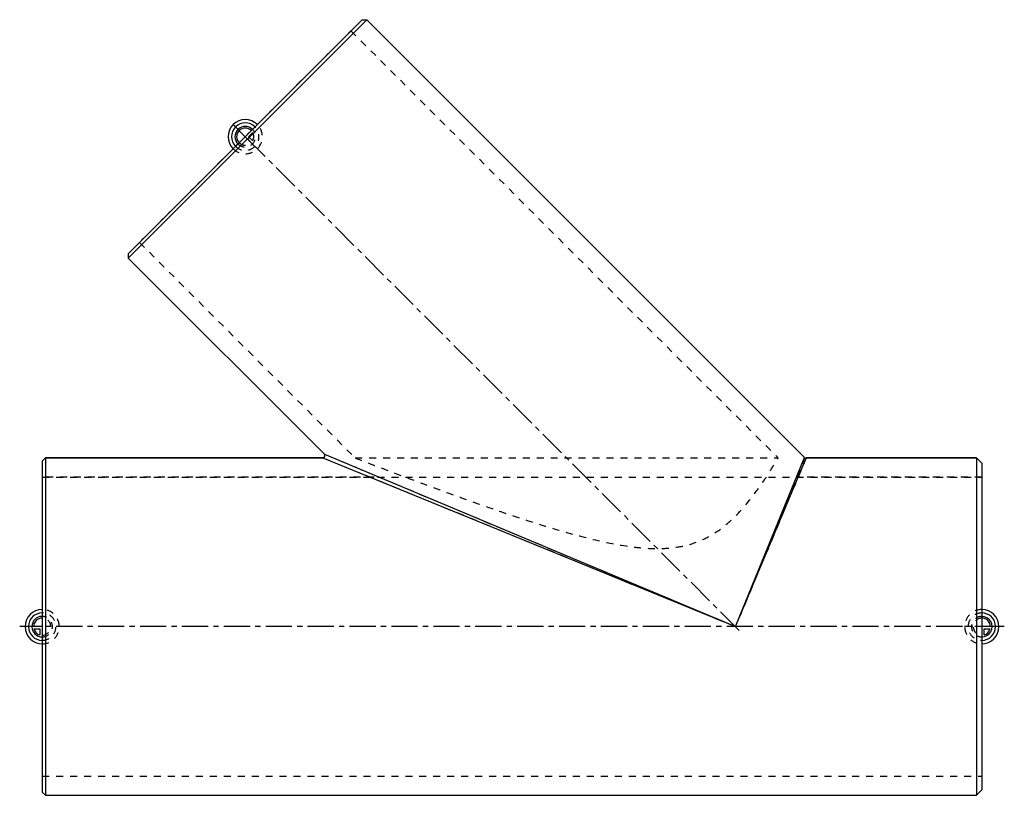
# Model space of a CAD drawing. Header units: millimetres. Extents: x 40 to 960, y 138 to 862.
import ezdxf

# ---------------------------------------------------------------- set-up
doc = ezdxf.new("R2010")
doc.units = ezdxf.units.MM
doc.header["$LTSCALE"] = 65.185185
doc.linetypes.add('CENTER', pattern=[0.6, 0.375, -0.075, 0.075, -0.075])
doc.linetypes.add('HIDDEN', pattern=[0.2, 0.1, -0.1])
for name, color, linetype in [('ACHSEN_S', 7, 'CONTINUOUS'), ('FASEN', 7, 'CONTINUOUS'), ('KOERPER', 7, 'CONTINUOUS'), ('KONST.EL_MIT_GEO', 7, 'CONTINUOUS'), ('KURVEN', 7, 'CONTINUOUS'), ('L1', 7, 'CONTINUOUS')]:
    doc.layers.add(name, color=color, linetype=linetype)

msp = doc.modelspace()

# ---------------------------------------------------------------- linework, layer by layer
at = {"layer": 'ACHSEN_S', "color": 2, "linetype": 'CENTER'}
msp.add_line((959.5, 295.38), (40.5, 295.38), dxfattribs=at)
at = {"layer": 'FASEN', "color": 7, "linetype": 'Continuous'}
for p, q in [((360.25, 862.12), (141.75, 643.63)), ((364.49, 862.12), (141.75, 639.38)), ((360.25, 862.12), (364.49, 862.12)), ((141.75, 643.63), (141.75, 639.38)), ((61.5, 449.88), (64.5, 452.88)), ((64.5, 452.88), (64.5, 137.88)), ((933.5, 452.88), (938.5, 447.88)), ((933.5, 452.88), (933.5, 137.88)), ((61.5, 449.88), (61.5, 140.88)), ((938.5, 447.88), (938.5, 142.88)), ((61.5, 140.88), (64.5, 137.88)), ((64.5, 137.88), (933.5, 137.88)), ((938.5, 142.88), (933.5, 137.88))]:
    msp.add_line(p, q, dxfattribs=at)
at = {"layer": 'KOERPER', "color": 7, "linetype": 'Continuous'}
for p, q in [((364.49, 862.12), (773.15, 453.46)), ((141.75, 639.38), (324.85, 456.29)), ((64.5, 452.88), (323.43, 452.88)), ((774.57, 452.88), (933.5, 452.88)), ((64.5, 137.88), (933.5, 137.88))]:
    msp.add_line(p, q, dxfattribs=at)
at = {"layer": 'KOERPER', "color": 8, "linetype": 'HIDDEN'}
for p, q in [((349.71, 851.59), (152.29, 654.16)), ((349.71, 851.59), (748.42, 452.88)), ((152.29, 654.16), (353.58, 452.88)), ((353.58, 452.88), (748.42, 452.88)), ((61.5, 434.98), (61.5, 155.78)), ((61.5, 434.98), (938.5, 434.98)), ((938.5, 434.98), (938.5, 155.78)), ((61.5, 155.78), (938.5, 155.78))]:
    msp.add_line(p, q, dxfattribs=at)
msp.add_open_spline([(353.58, 452.88), (364.25, 448.77), (394.19, 437.3), (434.73, 422.15), (475.56, 407.54), (508.17, 396.41), (541.61, 385.82), (575.84, 376.39), (605.09, 370.42), (628.96, 368.12), (647, 368.32), (664.72, 371.28), (681.21, 377.56), (695.56, 386.64), (710.94, 400.17), (725.14, 417.15), (737.24, 434.73), (744.4, 446.18), (747.61, 451.51), (748.42, 452.88)], degree=3, knots=[0, 0, 0, 0, 0.077236, 0.216453, 0.292255, 0.370023, 0.44909, 0.529071, 0.60972, 0.650254, 0.690829, 0.731211, 0.770891, 0.809129, 0.845223, 0.908823, 0.957991, 0.989251, 1, 1, 1, 1], dxfattribs=at)
at = {"layer": 'KONST.EL_MIT_GEO', "color": 7, "linetype": 'Continuous'}
for p, q in [((773.15, 453.46), (364.49, 862.12)), ((141.75, 639.38), (324.85, 456.29)), ((323.43, 452.88), (64.5, 452.88)), ((323.43, 452.88), (708.5, 295.38)), ((324.85, 456.29), (708.5, 295.38)), ((708.5, 295.38), (773.15, 453.46)), ((708.5, 295.38), (774.48, 452.66)), ((774.48, 452.66), (774.57, 452.88)), ((933.5, 452.88), (774.57, 452.88))]:
    msp.add_line(p, q, dxfattribs=at)
at = {"layer": 'KONST.EL_MIT_GEO', "color": 8, "linetype": 'HIDDEN'}
for p, q in [((708.5, 295.38), (323.43, 452.88)), ((708.5, 295.38), (324.85, 456.29)), ((773.15, 453.46), (708.5, 295.38)), ((774.57, 452.88), (708.5, 295.38)), ((371.48, 434.98), (61.5, 434.98)), ((938.5, 434.98), (766.32, 434.98))]:
    msp.add_line(p, q, dxfattribs=at)
at = {"layer": 'KONST.EL_MIT_GEO', "color": 7, "linetype": 'Continuous'}
for centre, start, end in [((323.43, 454.88), 269.99981, 45.00019), ((774.57, 454.88), 224.99628, 270.00372)]:
    msp.add_arc(centre, 2, start, end, dxfattribs=at)
at = {"layer": 'KURVEN', "color": 8, "linetype": 'HIDDEN'}
for p, q in [((262.32, 764.19), (239.69, 741.56)), ((254.11, 752.88), (258, 756.76)), ((251, 752.88), (262.32, 741.56)), ((258, 748.99), (254.11, 752.88)), ((61.5, 311.38), (61.5, 279.38)), ((938.5, 295.38), (922.5, 295.38)), ((938.5, 295.38), (938.5, 285.78))]:
    msp.add_line(p, q, dxfattribs=at)
at = {"layer": 'KURVEN', "color": 40, "linetype": 'Continuous'}
for p, q in [((239.69, 764.19), (251, 752.88)), ((61.5, 295.38), (51.9, 295.38)), ((954.5, 295.38), (938.5, 295.38)), ((53.81, 293.18), (59.3, 293.18)), ((59.3, 293.18), (59.3, 287.69)), ((940.7, 293.18), (946.19, 293.18)), ((940.7, 287.69), (940.7, 293.18))]:
    msp.add_line(p, q, dxfattribs=at)
for centre, radius, start, end in [((251, 752.88), 16, 45, 225), ((251, 752.88), 12.8, 45, 225), ((251, 752.88), 9.6, 45, 224.99993), ((251, 752.88), 8, 45, 224.99993), ((61.5, 295.38), 16, 90, 270), ((61.5, 295.38), 12.8, 90, 270), ((61.5, 295.38), 9.6, 90.9, 270), ((61.5, 295.38), 8, 89.99993, 180), ((938.5, 295.38), 16, 270, 90), ((938.5, 295.38), 12.8, 270, 90), ((938.5, 295.38), 9.6, 270, 90.00007), ((938.5, 295.38), 8, 0, 89.1), ((61.5, 295.38), 8, 195.96201, 254.03799), ((938.5, 295.38), 8, 285.96201, 344.03799)]:
    msp.add_arc(centre, radius, start, end, dxfattribs=at)
at = {"layer": 'KURVEN', "color": 8, "linetype": 'HIDDEN'}
for centre, radius, start, end in [((251, 752.88), 16, 225, 45), ((251, 752.88), 12.8, 225, 45), ((251, 752.88), 9.6, 224.99993, 45), ((251, 752.88), 8, 330.96201, 29.03799), ((251, 752.88), 8, 224.99993, 315), ((61.5, 295.38), 9.6, 270, 90.9), ((61.5, 295.38), 16, 270, 90), ((61.5, 295.38), 12.8, 270, 90), ((61.5, 295.38), 8, 270, 89.99993), ((938.5, 295.38), 16, 90, 270), ((938.5, 295.38), 12.8, 90, 270), ((938.5, 295.38), 9.6, 90.00007, 270), ((938.5, 295.38), 8, 89.1, 270)]:
    msp.add_arc(centre, radius, start, end, dxfattribs=at)
at = {"layer": 'L1', "color": 2, "linetype": 'CENTER'}
msp.add_line((712.04, 291.84), (249.59, 754.29), dxfattribs=at)

doc.saveas('drawing.dxf')
